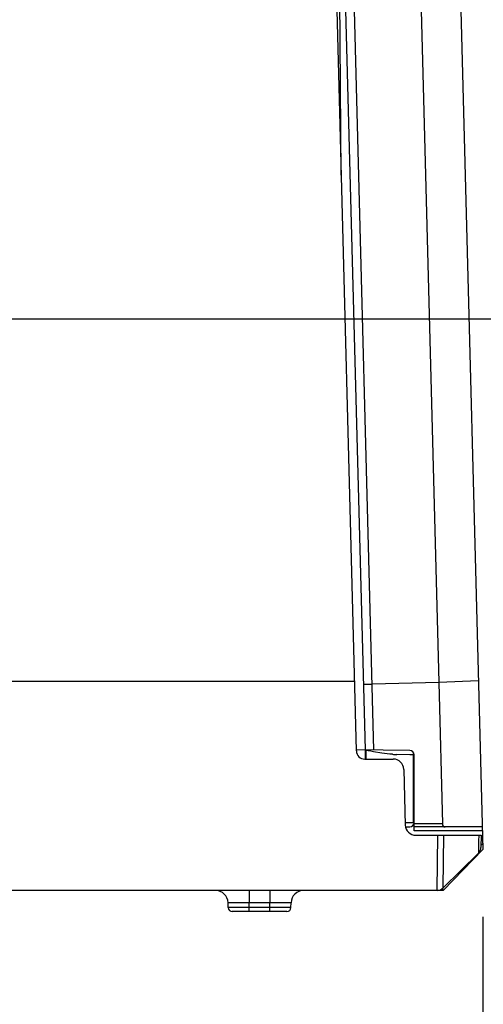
# Model space of a CAD drawing. Header units: inches. Extents: x 0 to 22, y 0 to 17.
# Tile 9 of 51: x 4.04 to 4.472, y 4.91 to 5.825. Entities that reach past the tile are written whole.
import ezdxf

# ---------------------------------------------------------------- set-up
doc = ezdxf.new("R2010")
doc.units = ezdxf.units.IN
doc.header["$LTSCALE"] = 1.21
doc.header["$MEASUREMENT"] = 0
doc.layers.get('0').update_dxf_attribs({"linetype": 'CONTINUOUS'})
doc.layers.add('DIMENSIONS', color=7, linetype='CONTINUOUS')
doc.styles.get("Standard").update_dxf_attribs({"font": 'txt', "width": 0.8})
doc.dimstyles.new('DIMSTYLE_2', dxfattribs={"dimtxt": 0.125, "dimasz": 0.18, "dimexe": 0.125, "dimexo": 0.0625, "dimgap": 0.0625, "dimtad": 0, "dimtih": 1, "dimtoh": 1, "dimdsep": 46, "dimtxsty": 'STANDARD', "dimblk": '_FILLED', "dimblk1": '_FILLED', "dimblk2": '_FILLED', "dimcen": 0.09, "dimazin": 2, "dimtfac": 1, "dimtofl": 0, "dimtmove": 0, "dimatfit": 3, "dimldrblk": '_FILLED', "dimfxl": 1, "dimtolj": 1, "dimarcsym": 0})

# ---------------------------------------------------------------- blocks, each defined once
blk = doc.blocks.new('_FILLED')
at = {"color": 0, "linetype": 'BYBLOCK'}
blk.add_solid([(0, 0), (-1, 0.1736), (-1, -0.1736)], dxfattribs=at)
blk = doc.blocks.new('*D7')
at = {"layer": 'DIMENSIONS', "color": 2, "linetype": 'CONTINUOUS'}
for p, q in [((3.60391, 5.48492), (3.60391, 3.37123)), ((4.47103, 4.99129), (4.47103, 3.37123)), ((3.60391, 3.49623), (3.24391, 3.49623)), ((4.47103, 3.49623), (4.82904, 3.49623))]:
    blk.add_line(p, q, dxfattribs=at)
at = {"layer": 'DIMENSIONS', "color": 2, "linetype": 'CONTINUOUS', "xscale": 0.18, "yscale": 0.18, "zscale": 0.18}
blk.add_blockref('_FILLED', (3.60391, 3.49623), dxfattribs=at)
at = {"layer": 'DIMENSIONS', "color": 2, "linetype": 'CONTINUOUS', "xscale": 0.18, "yscale": 0.18, "zscale": 0.18, "rotation": 180}
blk.add_blockref('_FILLED', (4.47103, 3.49623), dxfattribs=at)
at = {"layer": 'DIMENSIONS', "color": 2, "linetype": 'CONTINUOUS', "insert": (4.89154, 3.55873), "char_height": 0.125, "width": 1.225, "attachment_point": 1, "line_spacing_factor": 0.9}
blk.add_mtext('22.02{\\ftxt.shx;\\W1.000000;\\H0.125000; }[.867]', dxfattribs=at)
blk = doc.blocks.new('*D8')
at = {"layer": 'DIMENSIONS', "color": 2, "linetype": 'CONTINUOUS'}
for p, q in [((5.25745, 6.08875), (5.25745, 6.44875)), ((4.31466, 6.08875), (5.38245, 6.08875)), ((3.66641, 5.54742), (5.38245, 5.54742)), ((5.25745, 5.54742), (5.25745, 5.18742))]:
    blk.add_line(p, q, dxfattribs=at)
at = {"layer": 'DIMENSIONS', "color": 2, "linetype": 'CONTINUOUS', "xscale": 0.18, "yscale": 0.18, "zscale": 0.18}
for p, rotation in [((5.25745, 6.08875), 270), ((5.25745, 5.54742), 90)]:
    blk.add_blockref('_FILLED', p, dxfattribs=dict(at, rotation=rotation))
at = {"layer": 'DIMENSIONS', "color": 2, "linetype": 'CONTINUOUS', "insert": (5.25745, 5.88058), "char_height": 0.125, "width": 1.225, "attachment_point": 2, "line_spacing_factor": 0.9}
blk.add_mtext('13.75{\\ftxt.shx;\\W1.000000;\\H0.125000; }[.541]', dxfattribs=at)

msp = doc.modelspace()

# ---------------------------------------------------------------- linework, layer by layer
at = {"color": 7, "linetype": 'CONTINUOUS'}
for p, q in [((4.33938, 5.68093), (4.33757, 5.92087)), ((4.41204, 5.8956), (4.43002, 5.20922)), ((4.44895, 5.89705), (4.47103, 5.05379)), ((4.334, 5.88656), (4.3534, 5.14563)), ((4.36178, 5.14643), (4.3422, 5.89416)), ((4.36966, 5.14632), (4.35007, 5.89427)), ((4.35171, 5.21019), (2.85611, 5.21019)), ((4.43002, 5.20922), (4.36806, 5.20752)), ((4.46692, 5.21067), (4.43002, 5.20922)), ((4.43002, 5.20922), (4.43348, 5.07767)), ((4.36018, 5.20749), (4.36806, 5.2076)), ((4.40317, 5.14589), (4.35341, 5.14654)), ((4.36178, 5.13796), (4.36178, 5.14643)), ((4.36217, 5.14625), (4.36217, 5.13796)), ((4.3694, 5.14486), (4.36558, 5.14562)), ((4.37723, 5.14345), (4.3694, 5.14486)), ((4.36127, 5.13796), (4.38774, 5.13796)), ((4.40311, 5.14198), (4.39098, 5.14223)), ((4.40667, 5.14195), (4.40311, 5.14198)), ((4.40667, 5.07885), (4.40667, 5.14195)), ((4.40706, 5.07113), (4.40706, 5.14195)), ((4.39758, 5.12838), (4.39893, 5.07668)), ((4.40667, 5.07885), (4.39891, 5.07875)), ((4.39896, 5.07486), (4.40317, 5.07492)), ((4.43348, 5.07767), (4.40706, 5.0777)), ((4.47047, 5.07497), (4.40706, 5.07497)), ((4.47057, 5.07113), (4.40706, 5.07113)), ((4.40877, 5.06709), (4.46952, 5.06709)), ((4.42865, 5.01591), (4.42936, 5.06709)), ((4.43417, 5.01817), (4.43487, 5.06709)), ((4.46726, 5.06709), (4.46717, 5.06178)), ((4.46952, 5.06709), (4.46933, 5.05588)), ((4.43412, 5.01591), (4.47103, 5.05379)), ((4.46702, 5.05346), (4.46697, 5.05041)), ((4.46717, 5.06178), (4.46702, 5.05346)), ((4.46936, 5.05762), (4.47089, 5.05919)), ((4.46697, 5.05041), (4.43417, 5.01817)), ((4.43341, 5.01753), (4.43387, 5.01646)), ((4.43387, 5.01646), (4.43412, 5.01591)), ((4.43412, 5.01591), (2.77369, 5.01591)), ((4.25371, 5.01591), (4.25371, 5.00431)), ((4.273, 5.01591), (4.273, 5.00431)), ((4.23411, 5.0001), (4.23403, 5.00431)), ((4.25372, 5.00431), (4.23403, 5.00431)), ((4.25379, 5.0001), (4.23411, 5.0001)), ((4.273, 5.00431), (4.25372, 5.00431)), ((4.25379, 5.0001), (4.25372, 5.00431)), ((4.27292, 5.0001), (4.25379, 5.0001)), ((4.25379, 4.99623), (4.25379, 5.0001)), ((4.27292, 5.0001), (4.273, 5.00431)), ((4.29261, 5.0001), (4.27292, 5.0001)), ((4.27293, 4.99623), (4.27293, 5.0001)), ((4.29268, 5.00431), (4.273, 5.00431)), ((4.29261, 5.0001), (4.29268, 5.00431)), ((4.28867, 4.99623), (4.23804, 4.99623))]:
    msp.add_line(p, q, dxfattribs=at)
for centre, radius, start, end in [((4.36127, 5.14583), 0.00787, 181.5, 270), ((4.3281, 4.95319), 0.19604, 78.97833, 79.99284), ((4.40312, 5.14195), 0.00394, 0, 89.25), ((4.39789, 5.31173), 0.16964, 266.34389, 267.66764), ((4.38774, 5.12812), 0.00984, 1.5, 90), ((4.40877, 5.07694), 0.00984, 181.5, 270), ((4.40312, 5.07885), 0.00394, 270.75, 360), ((4.46145, 5.05602), 0.00787, 314.5135, 359.01849), ((4.42865, 5.02379), 0.00787, 270, 314.5), ((4.22222, 5.0041), 0.01181, 1, 90), ((4.30449, 5.0041), 0.01181, 90, 179.00001), ((4.23804, 5.00016), 0.00394, 181.00002, 270.00091), ((4.28867, 5.00016), 0.00394, 270, 358.99998)]:
    msp.add_arc(centre, radius, start, end, dxfattribs=at)
for points in [[(4.38707, 5.14243), (4.38378, 5.14264), (4.38049, 5.14297), (4.37723, 5.14345)], [(4.40618, 5.14391), (4.4065, 5.14331), (4.40667, 5.14262), (4.40667, 5.14195)]]:
    msp.add_open_spline(points, degree=3, dxfattribs=at)
msp.add_open_spline([(4.43348, 5.07767), (4.43349, 5.07692), (4.43395, 5.07536), (4.43549, 5.07497), (4.43614, 5.07497)], degree=3, knots=[0, 0, 0, 0, 0.533704, 1, 1, 1, 1], dxfattribs=at)

# ---------------------------------------------------------------- dimensions: what is measured, and where the dimension line sits
at = {"layer": 'DIMENSIONS', "color": 2, "linetype": 'CONTINUOUS'}
for base, p1, angle, picture, middle in [((5.25745, 5.54742), (4.25216, 6.08875), 270, '*D8', (5.25745, 5.81808)), ((3.60391, 3.49623), (4.47103, 5.05379), 180, '*D7', (5.50404, 3.49623))]:
    dim = msp.add_linear_dim(base=base, p1=p1, p2=(3.60391, 5.54742), angle=angle, dimstyle='DIMSTYLE_2', dxfattribs=at)
    dim.commit()
    dim.dimension.update_dxf_attribs({"geometry": picture, "text_midpoint": middle, "dimtype": 160})

doc.saveas('drawing.dxf')
